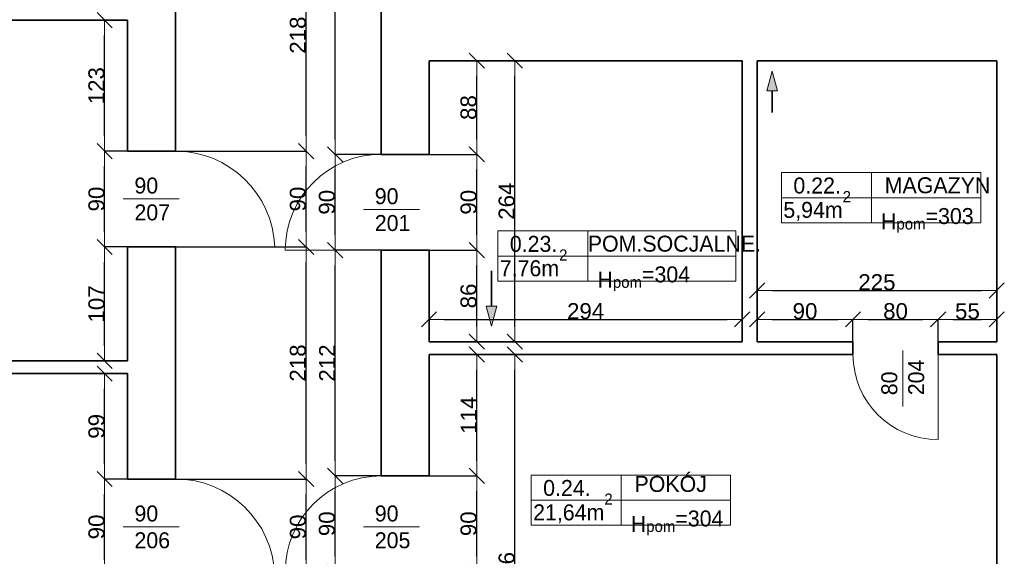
# Model space of a CAD drawing. Header units: metres. Extents: x 7506757 to 756746378, y 5735207 to 582114514.
# Tile 32 of 256: x 7531340 to 7540585, y 5825438 to 5830479. Entities that reach past the tile are written whole.
import ezdxf

# ---------------------------------------------------------------- set-up
doc = ezdxf.new("R2010")
doc.units = ezdxf.units.M
doc.header["$MEASUREMENT"] = 0
doc.header["$PDMODE"] = 2
doc.layers.get('0').update_dxf_attribs({"color": 250, "linetype": 'CONTINUOUS', "lineweight": 100, "plot": 0})
doc.layers.get('Defpoints').update_dxf_attribs({"linetype": 'CONTINUOUS'})
for name, color, linetype, lineweight in [('2D - Ogolne46', 7, 'CONTINUOUS', 18), ('7 - linia widok1', 7, 'CONTINUOUS', 13), ('M_OCIANA1', 7, 'CONTINUOUS', 13), ('M_OCIANA6', 5, 'CONTINUOUS', 35), ('M_OPISY141', 7, 'CONTINUOUS', 0), ('m_umeblowanie1', 7, 'CONTINUOUS', 13), ('opis1', 7, 'CONTINUOUS', 13)]:
    doc.layers.add(name, color=color, linetype=linetype, lineweight=lineweight)
doc.layers.add('M_OCIANA', color=7, linetype='CONTINUOUS')
doc.layers.add('PWYMIAR', color=7, linetype='CONTINUOUS')
doc.styles.add('GENERATED_STYLE_1', font='arial.ttf')
doc.styles.add('GENERATED_STYLE_2', font='txt')
doc.dimstyles.new('GENERATED_STYLE__1', dxfattribs={"dimtxt": 150, "dimasz": 142.5, "dimexe": 0.18, "dimexo": 0, "dimgap": 0.09, "dimtad": 1, "dimdec": 0, "dimlfac": 0.1, "dimzin": 0, "dimdsep": 46, "dimtxsty": 'GENERATED_STYLE_1', "dimblk": 'ARROWHEAD_6', "dimblk1": 'ARROWHEAD_6', "dimblk2": 'ARROWHEAD_6', "dimcen": 0.09, "dimclrd": 251, "dimclre": 251, "dimclrt": 7, "dimazin": 0, "dimtfac": 1, "dimtdec": 4, "dimtmove": 0, "dimatfit": 3, "dimfxl": 0, "dimtolj": 1, "dimtzin": 0, "dimarcsym": 0})
doc.dimstyles.new('GENERATED_STYLE__2', dxfattribs={"dimtxt": 150, "dimasz": 142.5, "dimexe": 0.18, "dimexo": 0, "dimgap": 0.09, "dimtad": 1, "dimtih": 1, "dimtoh": 1, "dimdec": 0, "dimlfac": 0.1, "dimzin": 0, "dimdsep": 46, "dimtxsty": 'GENERATED_STYLE_1', "dimblk": 'ARROWHEAD_6', "dimblk1": 'ARROWHEAD_6', "dimblk2": 'ARROWHEAD_6', "dimcen": 0.09, "dimclrd": 251, "dimclre": 251, "dimclrt": 7, "dimazin": 0, "dimtfac": 1, "dimtdec": 4, "dimtmove": 0, "dimatfit": 3, "dimfxl": 0, "dimtolj": 1, "dimtzin": 0, "dimarcsym": 0})

# ---------------------------------------------------------------- blocks, each defined once
blk = doc.blocks.new('Linia_53', base_point=(594642.3, 277140.1))
at = {"layer": 'M_OCIANA1', "linetype": 'Continuous'}
blk.add_hatch(color=256, dxfattribs=at).paths.add_polyline_path([(594642.3, 276622.3), (594592.3, 276808.9), (594692.3, 276808.9)], flags=0)
for p, q in [((594642.3, 276622.3), (594592.3, 276808.9)), ((594592.3, 276808.9), (594692.3, 276808.9)), ((594642.3, 276622.3), (594692.3, 276808.9))]:
    blk.add_line(p, q, dxfattribs=at)
at = {"layer": 'M_OCIANA6', "linetype": 'Continuous'}
blk.add_line((594642.3, 277140.1), (594642.3, 276808.9), dxfattribs=at)
blk = doc.blocks.new('Linia_54', base_point=(597276.8, 279017.4))
at = {"layer": 'M_OCIANA1', "linetype": 'Continuous'}
blk.add_hatch(color=256, dxfattribs=at).paths.add_polyline_path([(597276.8, 279017.4), (597326.8, 278830.8), (597226.8, 278830.8)], flags=0)
for p, q in [((597276.8, 279017.4), (597226.8, 278830.8)), ((597276.8, 279017.4), (597326.8, 278830.8)), ((597326.8, 278830.8), (597226.8, 278830.8))]:
    blk.add_line(p, q, dxfattribs=at)
at = {"layer": 'M_OCIANA6', "linetype": 'Continuous'}
blk.add_line((597276.8, 278830.8), (597276.8, 278627.5), dxfattribs=at)
blk = doc.blocks.new('ARROWHEAD_6')
at = {"color": 0, "linetype": 'Continuous', "lineweight": 0}
for p, q in [((0, 0), (-1, 0)), ((-0.5, -0.5), (0.5, 0.5))]:
    blk.add_line(p, q, dxfattribs=at)
blk = doc.blocks.new('*D4321')
at = {"layer": 'Defpoints', "color": 0, "linetype": 'Continuous', "transparency": 16777216}
for p in [(7532137.3, 5828344), (7532353.4, 5828344), (7532353.4, 5827274)]:
    blk.add_point(p, dxfattribs=at)
at = {"layer": 'PWYMIAR', "color": 251, "linetype": 'Continuous', "lineweight": -2, "transparency": 16777216}
for p, q in [((7532353.4, 5828344), (7532137.1, 5828344)), ((7532137.3, 5827416.5), (7532137.3, 5828201.5)), ((7532353.4, 5827274), (7532137.1, 5827274))]:
    blk.add_line(p, q, dxfattribs=at)
at = {"layer": 'PWYMIAR', "color": 251, "linetype": 'Continuous', "lineweight": -2, "transparency": 16777216, "xscale": 142.5, "yscale": 142.5, "zscale": 142.5}
for p, rotation in [((7532137.3, 5828344), 90), ((7532137.3, 5827274), 270)]:
    blk.add_blockref('ARROWHEAD_6', p, dxfattribs=dict(at, rotation=rotation))
at = {"layer": 'PWYMIAR', "color": 7, "linetype": 'Continuous', "lineweight": 13, "transparency": 16777216, "insert": (7532060.6, 5827809), "char_height": 150, "attachment_point": 5, "rotation": 90, "style": 'GENERATED_STYLE_1'}
blk.add_mtext('\\A1;107', dxfattribs=at)
blk = doc.blocks.new('*D4322')
at = {"layer": 'Defpoints', "color": 0, "linetype": 'Continuous', "transparency": 16777216}
for p in [(7532137.3, 5829244), (7532353.4, 5829244), (7532353.4, 5828344)]:
    blk.add_point(p, dxfattribs=at)
at = {"layer": 'PWYMIAR', "color": 251, "linetype": 'Continuous', "lineweight": -2, "transparency": 16777216}
for p, q in [((7532353.4, 5829244), (7532137.1, 5829244)), ((7532137.3, 5828486.5), (7532137.3, 5829101.5)), ((7532353.4, 5828344), (7532137.1, 5828344))]:
    blk.add_line(p, q, dxfattribs=at)
at = {"layer": 'PWYMIAR', "color": 251, "linetype": 'Continuous', "lineweight": -2, "transparency": 16777216, "xscale": 142.5, "yscale": 142.5, "zscale": 142.5}
for p, rotation in [((7532137.3, 5829244), 90), ((7532137.3, 5828344), 270)]:
    blk.add_blockref('ARROWHEAD_6', p, dxfattribs=dict(at, rotation=rotation))
at = {"layer": 'PWYMIAR', "color": 7, "linetype": 'Continuous', "lineweight": 13, "transparency": 16777216, "insert": (7532060.6, 5828794), "char_height": 150, "attachment_point": 5, "rotation": 90, "style": 'GENERATED_STYLE_1'}
blk.add_mtext('\\A1;90', dxfattribs=at)
blk = doc.blocks.new('*D4323')
at = {"layer": 'Defpoints', "color": 0, "linetype": 'Continuous', "transparency": 16777216}
for p in [(7532137.3, 5830474), (7532353.4, 5830474), (7532353.4, 5829244)]:
    blk.add_point(p, dxfattribs=at)
at = {"layer": 'PWYMIAR', "color": 251, "linetype": 'Continuous', "lineweight": -2, "transparency": 16777216}
for p, q in [((7532353.4, 5830474), (7532137.1, 5830474)), ((7532137.3, 5829386.5), (7532137.3, 5830331.5)), ((7532353.4, 5829244), (7532137.1, 5829244))]:
    blk.add_line(p, q, dxfattribs=at)
at = {"layer": 'PWYMIAR', "color": 251, "linetype": 'Continuous', "lineweight": -2, "transparency": 16777216, "xscale": 142.5, "yscale": 142.5, "zscale": 142.5}
for p, rotation in [((7532137.3, 5830474), 90), ((7532137.3, 5829244), 270)]:
    blk.add_blockref('ARROWHEAD_6', p, dxfattribs=dict(at, rotation=rotation))
at = {"layer": 'PWYMIAR', "color": 7, "linetype": 'Continuous', "lineweight": 13, "transparency": 16777216, "insert": (7532060.5, 5829859), "char_height": 150, "attachment_point": 5, "rotation": 90, "style": 'GENERATED_STYLE_1'}
blk.add_mtext('\\A1;123', dxfattribs=at)
blk = doc.blocks.new('*D4325')
at = {"layer": 'Defpoints', "color": 0, "linetype": 'Continuous', "transparency": 16777216}
for p in [(7532137.3, 5826164), (7532353.4, 5826164), (7532353.4, 5825264)]:
    blk.add_point(p, dxfattribs=at)
at = {"layer": 'PWYMIAR', "color": 251, "linetype": 'Continuous', "lineweight": -2, "transparency": 16777216}
for p, q in [((7532353.4, 5826164), (7532137.1, 5826164)), ((7532137.3, 5825406.5), (7532137.3, 5826021.5)), ((7532353.4, 5825264), (7532137.1, 5825264))]:
    blk.add_line(p, q, dxfattribs=at)
at = {"layer": 'PWYMIAR', "color": 251, "linetype": 'Continuous', "lineweight": -2, "transparency": 16777216, "xscale": 142.5, "yscale": 142.5, "zscale": 142.5}
for p, rotation in [((7532137.3, 5826164), 90), ((7532137.3, 5825264), 270)]:
    blk.add_blockref('ARROWHEAD_6', p, dxfattribs=dict(at, rotation=rotation))
at = {"layer": 'PWYMIAR', "color": 7, "linetype": 'Continuous', "lineweight": 13, "transparency": 16777216, "insert": (7532060.6, 5825714), "char_height": 150, "attachment_point": 5, "rotation": 90, "style": 'GENERATED_STYLE_1'}
blk.add_mtext('\\A1;90', dxfattribs=at)
blk = doc.blocks.new('*D4326')
at = {"layer": 'Defpoints', "color": 0, "linetype": 'Continuous', "transparency": 16777216}
for p in [(7532137.3, 5827154), (7532353.4, 5827154), (7532353.4, 5826164)]:
    blk.add_point(p, dxfattribs=at)
at = {"layer": 'PWYMIAR', "color": 251, "linetype": 'Continuous', "lineweight": -2, "transparency": 16777216}
for p, q in [((7532353.4, 5827154), (7532137.1, 5827154)), ((7532137.3, 5826306.5), (7532137.3, 5827011.5)), ((7532353.4, 5826164), (7532137.1, 5826164))]:
    blk.add_line(p, q, dxfattribs=at)
at = {"layer": 'PWYMIAR', "color": 251, "linetype": 'Continuous', "lineweight": -2, "transparency": 16777216, "xscale": 142.5, "yscale": 142.5, "zscale": 142.5}
for p, rotation in [((7532137.3, 5827154), 90), ((7532137.3, 5826164), 270)]:
    blk.add_blockref('ARROWHEAD_6', p, dxfattribs=dict(at, rotation=rotation))
at = {"layer": 'PWYMIAR', "color": 7, "linetype": 'Continuous', "lineweight": 13, "transparency": 16777216, "insert": (7532060.6, 5826659), "char_height": 150, "attachment_point": 5, "rotation": 90, "style": 'GENERATED_STYLE_1'}
blk.add_mtext('\\A1;99', dxfattribs=at)
blk = doc.blocks.new('*D4412')
at = {"layer": 'Defpoints', "color": 0, "linetype": 'Continuous', "transparency": 16777216}
for p in [(7532803.4, 5826164), (7534028.7, 5826164), (7532803.4, 5825264)]:
    blk.add_point(p, dxfattribs=at)
at = {"layer": 'PWYMIAR', "color": 251, "linetype": 'Continuous', "lineweight": -2, "transparency": 16777216}
for p, q in [((7532803.4, 5826164), (7534028.9, 5826164)), ((7534028.7, 5825406.5), (7534028.7, 5826021.5)), ((7532803.4, 5825264), (7534028.9, 5825264))]:
    blk.add_line(p, q, dxfattribs=at)
at = {"layer": 'PWYMIAR', "color": 251, "linetype": 'Continuous', "lineweight": -2, "transparency": 16777216, "xscale": 142.5, "yscale": 142.5, "zscale": 142.5}
for p, rotation in [((7534028.7, 5826164), 90), ((7534028.7, 5825264), 270)]:
    blk.add_blockref('ARROWHEAD_6', p, dxfattribs=dict(at, rotation=rotation))
at = {"layer": 'PWYMIAR', "color": 7, "linetype": 'Continuous', "lineweight": 13, "transparency": 16777216, "insert": (7533952, 5825714), "char_height": 150, "attachment_point": 5, "rotation": 90, "style": 'GENERATED_STYLE_1'}
blk.add_mtext('\\A1;90', dxfattribs=at)
blk = doc.blocks.new('*D4413')
at = {"layer": 'Defpoints', "color": 0, "linetype": 'Continuous', "transparency": 16777216}
for p in [(7532803.4, 5828344), (7534028.7, 5828344), (7532803.4, 5826164)]:
    blk.add_point(p, dxfattribs=at)
at = {"layer": 'PWYMIAR', "color": 251, "linetype": 'Continuous', "lineweight": -2, "transparency": 16777216}
for p, q in [((7532803.4, 5828344), (7534028.9, 5828344)), ((7534028.7, 5826306.5), (7534028.7, 5828201.5)), ((7532803.4, 5826164), (7534028.9, 5826164))]:
    blk.add_line(p, q, dxfattribs=at)
at = {"layer": 'PWYMIAR', "color": 251, "linetype": 'Continuous', "lineweight": -2, "transparency": 16777216, "xscale": 142.5, "yscale": 142.5, "zscale": 142.5}
for p, rotation in [((7534028.7, 5828344), 90), ((7534028.7, 5826164), 270)]:
    blk.add_blockref('ARROWHEAD_6', p, dxfattribs=dict(at, rotation=rotation))
at = {"layer": 'PWYMIAR', "color": 7, "linetype": 'Continuous', "lineweight": 13, "transparency": 16777216, "insert": (7533952, 5827254), "char_height": 150, "attachment_point": 5, "rotation": 90, "style": 'GENERATED_STYLE_1'}
blk.add_mtext('\\A1;218', dxfattribs=at)
blk = doc.blocks.new('*D4414')
at = {"layer": 'Defpoints', "color": 0, "linetype": 'Continuous', "transparency": 16777216}
for p in [(7532803.4, 5829244), (7534028.7, 5829244), (7532803.4, 5828344)]:
    blk.add_point(p, dxfattribs=at)
at = {"layer": 'PWYMIAR', "color": 251, "linetype": 'Continuous', "lineweight": -2, "transparency": 16777216}
for p, q in [((7532803.4, 5829244), (7534028.9, 5829244)), ((7534028.7, 5828486.5), (7534028.7, 5829101.5)), ((7532803.4, 5828344), (7534028.9, 5828344))]:
    blk.add_line(p, q, dxfattribs=at)
at = {"layer": 'PWYMIAR', "color": 251, "linetype": 'Continuous', "lineweight": -2, "transparency": 16777216, "xscale": 142.5, "yscale": 142.5, "zscale": 142.5}
for p, rotation in [((7534028.7, 5829244), 90), ((7534028.7, 5828344), 270)]:
    blk.add_blockref('ARROWHEAD_6', p, dxfattribs=dict(at, rotation=rotation))
at = {"layer": 'PWYMIAR', "color": 7, "linetype": 'Continuous', "lineweight": 13, "transparency": 16777216, "insert": (7533952, 5828794), "char_height": 150, "attachment_point": 5, "rotation": 90, "style": 'GENERATED_STYLE_1'}
blk.add_mtext('\\A1;90', dxfattribs=at)
blk = doc.blocks.new('*D4415')
at = {"layer": 'Defpoints', "color": 0, "linetype": 'Continuous', "transparency": 16777216}
for p in [(7532803.4, 5831424), (7534028.7, 5831424), (7532803.4, 5829244)]:
    blk.add_point(p, dxfattribs=at)
at = {"layer": 'PWYMIAR', "color": 251, "linetype": 'Continuous', "lineweight": -2, "transparency": 16777216}
for p, q in [((7532803.4, 5831424), (7534028.9, 5831424)), ((7534028.7, 5829386.5), (7534028.7, 5831281.5)), ((7532803.4, 5829244), (7534028.9, 5829244))]:
    blk.add_line(p, q, dxfattribs=at)
at = {"layer": 'PWYMIAR', "color": 251, "linetype": 'Continuous', "lineweight": -2, "transparency": 16777216, "xscale": 142.5, "yscale": 142.5, "zscale": 142.5}
for p, rotation in [((7534028.7, 5831424), 90), ((7534028.7, 5829244), 270)]:
    blk.add_blockref('ARROWHEAD_6', p, dxfattribs=dict(at, rotation=rotation))
at = {"layer": 'PWYMIAR', "color": 7, "linetype": 'Continuous', "lineweight": 13, "transparency": 16777216, "insert": (7533952, 5830334), "char_height": 150, "attachment_point": 5, "rotation": 90, "style": 'GENERATED_STYLE_1'}
blk.add_mtext('\\A1;218', dxfattribs=at)
blk = doc.blocks.new('*D4419')
at = {"layer": 'Defpoints', "color": 0, "linetype": 'Continuous', "transparency": 16777216}
for p in [(7534301.2, 5826194), (7535183.4, 5826194), (7534733.4, 5825294)]:
    blk.add_point(p, dxfattribs=at)
at = {"layer": 'PWYMIAR', "color": 251, "linetype": 'Continuous', "lineweight": -2, "transparency": 16777216}
for p, q in [((7535183.4, 5826194), (7534301, 5826194)), ((7534301.2, 5825436.5), (7534301.2, 5826051.5)), ((7534733.4, 5825294), (7534301, 5825294))]:
    blk.add_line(p, q, dxfattribs=at)
at = {"layer": 'PWYMIAR', "color": 251, "linetype": 'Continuous', "lineweight": -2, "transparency": 16777216, "xscale": 142.5, "yscale": 142.5, "zscale": 142.5}
for p, rotation in [((7534301.2, 5826194), 90), ((7534301.2, 5825294), 270)]:
    blk.add_blockref('ARROWHEAD_6', p, dxfattribs=dict(at, rotation=rotation))
at = {"layer": 'PWYMIAR', "color": 7, "linetype": 'Continuous', "lineweight": 13, "transparency": 16777216, "insert": (7534224.5, 5825744), "char_height": 150, "attachment_point": 5, "rotation": 90, "style": 'GENERATED_STYLE_1'}
blk.add_mtext('\\A1;90', dxfattribs=at)
blk = doc.blocks.new('*D4420')
at = {"layer": 'Defpoints', "color": 0, "linetype": 'Continuous', "transparency": 16777216}
for p in [(7534301.2, 5828314), (7534733.4, 5828314), (7535183.4, 5826194)]:
    blk.add_point(p, dxfattribs=at)
at = {"layer": 'PWYMIAR', "color": 251, "linetype": 'Continuous', "lineweight": -2, "transparency": 16777216}
for p, q in [((7534733.4, 5828314), (7534301, 5828314)), ((7534301.2, 5826336.5), (7534301.2, 5828171.5)), ((7535183.4, 5826194), (7534301, 5826194))]:
    blk.add_line(p, q, dxfattribs=at)
at = {"layer": 'PWYMIAR', "color": 251, "linetype": 'Continuous', "lineweight": -2, "transparency": 16777216, "xscale": 142.5, "yscale": 142.5, "zscale": 142.5}
for p, rotation in [((7534301.2, 5828314), 90), ((7534301.2, 5826194), 270)]:
    blk.add_blockref('ARROWHEAD_6', p, dxfattribs=dict(at, rotation=rotation))
at = {"layer": 'PWYMIAR', "color": 7, "linetype": 'Continuous', "lineweight": 13, "transparency": 16777216, "insert": (7534225.8, 5827254), "char_height": 150, "attachment_point": 5, "rotation": 90, "style": 'GENERATED_STYLE_1'}
blk.add_mtext('\\A1;212', dxfattribs=at)
blk = doc.blocks.new('*D4421')
at = {"layer": 'Defpoints', "color": 0, "linetype": 'Continuous', "transparency": 16777216}
for p in [(7534301.2, 5829214), (7534733.4, 5829214), (7534733.4, 5828314)]:
    blk.add_point(p, dxfattribs=at)
at = {"layer": 'PWYMIAR', "color": 251, "linetype": 'Continuous', "lineweight": -2, "transparency": 16777216}
for p, q in [((7534733.4, 5829214), (7534301, 5829214)), ((7534301.2, 5828456.5), (7534301.2, 5829071.5)), ((7534733.4, 5828314), (7534301, 5828314))]:
    blk.add_line(p, q, dxfattribs=at)
at = {"layer": 'PWYMIAR', "color": 251, "linetype": 'Continuous', "lineweight": -2, "transparency": 16777216, "xscale": 142.5, "yscale": 142.5, "zscale": 142.5}
for p, rotation in [((7534301.2, 5829214), 90), ((7534301.2, 5828314), 270)]:
    blk.add_blockref('ARROWHEAD_6', p, dxfattribs=dict(at, rotation=rotation))
at = {"layer": 'PWYMIAR', "color": 7, "linetype": 'Continuous', "lineweight": 13, "transparency": 16777216, "insert": (7534224.5, 5828764), "char_height": 150, "attachment_point": 5, "rotation": 90, "style": 'GENERATED_STYLE_1'}
blk.add_mtext('\\A1;90', dxfattribs=at)
blk = doc.blocks.new('*D4422')
at = {"layer": 'Defpoints', "color": 0, "linetype": 'Continuous', "transparency": 16777216}
for p in [(7534301.2, 5833184), (7534503.4, 5833184), (7534733.4, 5829214)]:
    blk.add_point(p, dxfattribs=at)
at = {"layer": 'PWYMIAR', "color": 251, "linetype": 'Continuous', "lineweight": -2, "transparency": 16777216}
for p, q in [((7534503.4, 5833184), (7534301, 5833184)), ((7534301.2, 5829356.5), (7534301.2, 5833041.5)), ((7534733.4, 5829214), (7534301, 5829214))]:
    blk.add_line(p, q, dxfattribs=at)
at = {"layer": 'PWYMIAR', "color": 251, "linetype": 'Continuous', "lineweight": -2, "transparency": 16777216, "xscale": 142.5, "yscale": 142.5, "zscale": 142.5}
for p, rotation in [((7534301.2, 5833184), 90), ((7534301.2, 5829214), 270)]:
    blk.add_blockref('ARROWHEAD_6', p, dxfattribs=dict(at, rotation=rotation))
at = {"layer": 'PWYMIAR', "color": 7, "linetype": 'Continuous', "lineweight": 13, "transparency": 16777216, "insert": (7534224.5, 5831199), "char_height": 150, "attachment_point": 5, "rotation": 90, "style": 'GENERATED_STYLE_1'}
blk.add_mtext('\\A1;397', dxfattribs=at)
blk = doc.blocks.new('*D4451')
at = {"layer": 'Defpoints', "color": 0, "linetype": 'Continuous', "transparency": 16777216}
for p in [(7535183.4, 5826194), (7535631.2, 5826194), (7535183.4, 5825294)]:
    blk.add_point(p, dxfattribs=at)
at = {"layer": 'PWYMIAR', "color": 251, "linetype": 'Continuous', "lineweight": -2, "transparency": 16777216}
for p, q in [((7535183.4, 5826194), (7535631.4, 5826194)), ((7535631.2, 5825436.5), (7535631.2, 5826051.5)), ((7535183.4, 5825294), (7535631.4, 5825294))]:
    blk.add_line(p, q, dxfattribs=at)
at = {"layer": 'PWYMIAR', "color": 251, "linetype": 'Continuous', "lineweight": -2, "transparency": 16777216, "xscale": 142.5, "yscale": 142.5, "zscale": 142.5}
for p, rotation in [((7535631.2, 5826194), 90), ((7535631.2, 5825294), 270)]:
    blk.add_blockref('ARROWHEAD_6', p, dxfattribs=dict(at, rotation=rotation))
at = {"layer": 'PWYMIAR', "color": 7, "linetype": 'Continuous', "lineweight": 13, "transparency": 16777216, "insert": (7535554.6, 5825744), "char_height": 150, "attachment_point": 5, "rotation": 90, "style": 'GENERATED_STYLE_1'}
blk.add_mtext('\\A1;90', dxfattribs=at)
blk = doc.blocks.new('*D4452')
at = {"layer": 'Defpoints', "color": 0, "linetype": 'Continuous', "transparency": 16777216}
for p in [(7535183.4, 5827334), (7535631.2, 5827334), (7535183.4, 5826194)]:
    blk.add_point(p, dxfattribs=at)
at = {"layer": 'PWYMIAR', "color": 251, "linetype": 'Continuous', "lineweight": -2, "transparency": 16777216}
for p, q in [((7535183.4, 5827334), (7535631.4, 5827334)), ((7535631.2, 5826336.5), (7535631.2, 5827191.5)), ((7535183.4, 5826194), (7535631.4, 5826194))]:
    blk.add_line(p, q, dxfattribs=at)
at = {"layer": 'PWYMIAR', "color": 251, "linetype": 'Continuous', "lineweight": -2, "transparency": 16777216, "xscale": 142.5, "yscale": 142.5, "zscale": 142.5}
for p, rotation in [((7535631.2, 5827334), 90), ((7535631.2, 5826194), 270)]:
    blk.add_blockref('ARROWHEAD_6', p, dxfattribs=dict(at, rotation=rotation))
at = {"layer": 'PWYMIAR', "color": 7, "linetype": 'Continuous', "lineweight": 13, "transparency": 16777216, "insert": (7535555.8, 5826764), "char_height": 150, "attachment_point": 5, "rotation": 90, "style": 'GENERATED_STYLE_1'}
blk.add_mtext('\\A1;114', dxfattribs=at)
blk = doc.blocks.new('*D4453')
at = {"layer": 'Defpoints', "color": 0, "linetype": 'Continuous', "transparency": 16777216}
for p in [(7535183.4, 5828314), (7535631.2, 5828314), (7535183.4, 5827454)]:
    blk.add_point(p, dxfattribs=at)
at = {"layer": 'PWYMIAR', "color": 251, "linetype": 'Continuous', "lineweight": -2, "transparency": 16777216}
for p, q in [((7535183.4, 5828314), (7535631.4, 5828314)), ((7535631.2, 5827596.5), (7535631.2, 5828171.5)), ((7535183.4, 5827454), (7535631.4, 5827454))]:
    blk.add_line(p, q, dxfattribs=at)
at = {"layer": 'PWYMIAR', "color": 251, "linetype": 'Continuous', "lineweight": -2, "transparency": 16777216, "xscale": 142.5, "yscale": 142.5, "zscale": 142.5}
for p, rotation in [((7535631.2, 5828314), 90), ((7535631.2, 5827454), 270)]:
    blk.add_blockref('ARROWHEAD_6', p, dxfattribs=dict(at, rotation=rotation))
at = {"layer": 'PWYMIAR', "color": 7, "linetype": 'Continuous', "lineweight": 13, "transparency": 16777216, "insert": (7535554.6, 5827884), "char_height": 150, "attachment_point": 5, "rotation": 90, "style": 'GENERATED_STYLE_1'}
blk.add_mtext('\\A1;86', dxfattribs=at)
blk = doc.blocks.new('*D4454')
at = {"layer": 'Defpoints', "color": 0, "linetype": 'Continuous', "transparency": 16777216}
for p in [(7535183.4, 5829214), (7535631.2, 5829214), (7535183.4, 5828314)]:
    blk.add_point(p, dxfattribs=at)
at = {"layer": 'PWYMIAR', "color": 251, "linetype": 'Continuous', "lineweight": -2, "transparency": 16777216}
for p, q in [((7535183.4, 5829214), (7535631.4, 5829214)), ((7535631.2, 5828456.5), (7535631.2, 5829071.5)), ((7535183.4, 5828314), (7535631.4, 5828314))]:
    blk.add_line(p, q, dxfattribs=at)
at = {"layer": 'PWYMIAR', "color": 251, "linetype": 'Continuous', "lineweight": -2, "transparency": 16777216, "xscale": 142.5, "yscale": 142.5, "zscale": 142.5}
for p, rotation in [((7535631.2, 5829214), 90), ((7535631.2, 5828314), 270)]:
    blk.add_blockref('ARROWHEAD_6', p, dxfattribs=dict(at, rotation=rotation))
at = {"layer": 'PWYMIAR', "color": 7, "linetype": 'Continuous', "lineweight": 13, "transparency": 16777216, "insert": (7535554.6, 5828764), "char_height": 150, "attachment_point": 5, "rotation": 90, "style": 'GENERATED_STYLE_1'}
blk.add_mtext('\\A1;90', dxfattribs=at)
blk = doc.blocks.new('*D4455')
at = {"layer": 'Defpoints', "color": 0, "linetype": 'Continuous', "transparency": 16777216}
for p in [(7535183.4, 5830094), (7535631.2, 5830094), (7535183.4, 5829214)]:
    blk.add_point(p, dxfattribs=at)
at = {"layer": 'PWYMIAR', "color": 251, "linetype": 'Continuous', "lineweight": -2, "transparency": 16777216}
for p, q in [((7535183.4, 5830094), (7535631.4, 5830094)), ((7535631.2, 5829356.5), (7535631.2, 5829951.5)), ((7535183.4, 5829214), (7535631.4, 5829214))]:
    blk.add_line(p, q, dxfattribs=at)
at = {"layer": 'PWYMIAR', "color": 251, "linetype": 'Continuous', "lineweight": -2, "transparency": 16777216, "xscale": 142.5, "yscale": 142.5, "zscale": 142.5}
for p, rotation in [((7535631.2, 5830094), 90), ((7535631.2, 5829214), 270)]:
    blk.add_blockref('ARROWHEAD_6', p, dxfattribs=dict(at, rotation=rotation))
at = {"layer": 'PWYMIAR', "color": 7, "linetype": 'Continuous', "lineweight": 13, "transparency": 16777216, "insert": (7535554.6, 5829654), "char_height": 150, "attachment_point": 5, "rotation": 90, "style": 'GENERATED_STYLE_1'}
blk.add_mtext('\\A1;88', dxfattribs=at)
blk = doc.blocks.new('*D4456')
at = {"layer": 'Defpoints', "color": 0, "linetype": 'Continuous', "transparency": 16777216}
for p in [(7538123.4, 5827663.7), (7535183.4, 5827454), (7538123.4, 5827454)]:
    blk.add_point(p, dxfattribs=at)
at = {"layer": 'PWYMIAR', "color": 251, "linetype": 'Continuous', "lineweight": -2, "transparency": 16777216}
for p, q in [((7535183.4, 5827454), (7535183.4, 5827663.9)), ((7535325.9, 5827663.7), (7537980.9, 5827663.7)), ((7538123.4, 5827454), (7538123.4, 5827663.9))]:
    blk.add_line(p, q, dxfattribs=at)
at = {"layer": 'PWYMIAR', "color": 251, "linetype": 'Continuous', "lineweight": -2, "transparency": 16777216, "xscale": 142.5, "yscale": 142.5, "zscale": 142.5, "rotation": 180}
blk.add_blockref('ARROWHEAD_6', (7535183.4, 5827663.7), dxfattribs=at)
at = {"layer": 'PWYMIAR', "color": 251, "linetype": 'Continuous', "lineweight": -2, "transparency": 16777216, "xscale": 142.5, "yscale": 142.5, "zscale": 142.5}
blk.add_blockref('ARROWHEAD_6', (7538123.4, 5827663.7), dxfattribs=at)
at = {"layer": 'PWYMIAR', "color": 7, "linetype": 'Continuous', "lineweight": 13, "transparency": 16777216, "insert": (7536653.4, 5827740.4), "char_height": 150, "attachment_point": 5, "style": 'GENERATED_STYLE_1'}
blk.add_mtext('\\A1;294', dxfattribs=at)
blk = doc.blocks.new('*D4457')
at = {"layer": 'Defpoints', "color": 0, "linetype": 'Continuous', "transparency": 16777216}
for p in [(7539163.4, 5827663.7), (7538263.4, 5827454), (7539163.4, 5827454)]:
    blk.add_point(p, dxfattribs=at)
at = {"layer": 'PWYMIAR', "color": 251, "linetype": 'Continuous', "lineweight": -2, "transparency": 16777216}
for p, q in [((7538263.4, 5827454), (7538263.4, 5827663.9)), ((7538405.9, 5827663.7), (7539020.9, 5827663.7)), ((7539163.4, 5827454), (7539163.4, 5827663.9))]:
    blk.add_line(p, q, dxfattribs=at)
at = {"layer": 'PWYMIAR', "color": 251, "linetype": 'Continuous', "lineweight": -2, "transparency": 16777216, "xscale": 142.5, "yscale": 142.5, "zscale": 142.5, "rotation": 180}
blk.add_blockref('ARROWHEAD_6', (7538263.4, 5827663.7), dxfattribs=at)
at = {"layer": 'PWYMIAR', "color": 251, "linetype": 'Continuous', "lineweight": -2, "transparency": 16777216, "xscale": 142.5, "yscale": 142.5, "zscale": 142.5}
blk.add_blockref('ARROWHEAD_6', (7539163.4, 5827663.7), dxfattribs=at)
at = {"layer": 'PWYMIAR', "color": 7, "linetype": 'Continuous', "lineweight": 13, "transparency": 16777216, "insert": (7538713.4, 5827740.4), "char_height": 150, "attachment_point": 5, "style": 'GENERATED_STYLE_1'}
blk.add_mtext('\\A1;90', dxfattribs=at)
blk = doc.blocks.new('*D4458')
at = {"layer": 'Defpoints', "color": 0, "linetype": 'Continuous', "transparency": 16777216}
for p in [(7539963.4, 5827663.7), (7539163.4, 5827454), (7539963.4, 5827454)]:
    blk.add_point(p, dxfattribs=at)
at = {"layer": 'PWYMIAR', "color": 251, "linetype": 'Continuous', "lineweight": -2, "transparency": 16777216}
for p, q in [((7539163.4, 5827454), (7539163.4, 5827663.9)), ((7539305.9, 5827663.7), (7539820.9, 5827663.7)), ((7539963.4, 5827454), (7539963.4, 5827663.9))]:
    blk.add_line(p, q, dxfattribs=at)
at = {"layer": 'PWYMIAR', "color": 251, "linetype": 'Continuous', "lineweight": -2, "transparency": 16777216, "xscale": 142.5, "yscale": 142.5, "zscale": 142.5, "rotation": 180}
blk.add_blockref('ARROWHEAD_6', (7539163.4, 5827663.7), dxfattribs=at)
at = {"layer": 'PWYMIAR', "color": 251, "linetype": 'Continuous', "lineweight": -2, "transparency": 16777216, "xscale": 142.5, "yscale": 142.5, "zscale": 142.5}
blk.add_blockref('ARROWHEAD_6', (7539963.4, 5827663.7), dxfattribs=at)
at = {"layer": 'PWYMIAR', "color": 7, "linetype": 'Continuous', "lineweight": 13, "transparency": 16777216, "insert": (7539563.4, 5827740.4), "char_height": 150, "attachment_point": 5, "style": 'GENERATED_STYLE_1'}
blk.add_mtext('\\A1;80', dxfattribs=at)
blk = doc.blocks.new('*D4459')
at = {"layer": 'Defpoints', "color": 0, "linetype": 'Continuous', "transparency": 16777216}
for p in [(7540513.4, 5827663.7), (7539963.4, 5827454), (7540513.4, 5827454)]:
    blk.add_point(p, dxfattribs=at)
at = {"layer": 'PWYMIAR', "color": 251, "linetype": 'Continuous', "lineweight": -2, "transparency": 16777216}
for p, q in [((7539963.4, 5827454), (7539963.4, 5827663.9)), ((7540105.9, 5827663.7), (7540370.9, 5827663.7)), ((7540513.4, 5827454), (7540513.4, 5827663.9))]:
    blk.add_line(p, q, dxfattribs=at)
at = {"layer": 'PWYMIAR', "color": 251, "linetype": 'Continuous', "lineweight": -2, "transparency": 16777216, "xscale": 142.5, "yscale": 142.5, "zscale": 142.5, "rotation": 180}
blk.add_blockref('ARROWHEAD_6', (7539963.4, 5827663.7), dxfattribs=at)
at = {"layer": 'PWYMIAR', "color": 251, "linetype": 'Continuous', "lineweight": -2, "transparency": 16777216, "xscale": 142.5, "yscale": 142.5, "zscale": 142.5}
blk.add_blockref('ARROWHEAD_6', (7540513.4, 5827663.7), dxfattribs=at)
at = {"layer": 'PWYMIAR', "color": 7, "linetype": 'Continuous', "lineweight": 13, "transparency": 16777216, "insert": (7540238.4, 5827740.1), "char_height": 150, "attachment_point": 5, "style": 'GENERATED_STYLE_1'}
blk.add_mtext('\\A1;55', dxfattribs=at)
blk = doc.blocks.new('*D4460')
at = {"layer": 'Defpoints', "color": 0, "linetype": 'Continuous', "transparency": 16777216}
for p in [(7535988.8, 5830094), (7538123.4, 5830094), (7538123.4, 5827454)]:
    blk.add_point(p, dxfattribs=at)
at = {"layer": 'PWYMIAR', "color": 251, "linetype": 'Continuous', "lineweight": -2, "transparency": 16777216}
for p, q in [((7538123.4, 5830094), (7535988.6, 5830094)), ((7535988.8, 5827596.5), (7535988.8, 5829951.5)), ((7538123.4, 5827454), (7535988.6, 5827454))]:
    blk.add_line(p, q, dxfattribs=at)
at = {"layer": 'PWYMIAR', "color": 251, "linetype": 'Continuous', "lineweight": -2, "transparency": 16777216, "xscale": 142.5, "yscale": 142.5, "zscale": 142.5}
for p, rotation in [((7535988.8, 5830094), 90), ((7535988.8, 5827454), 270)]:
    blk.add_blockref('ARROWHEAD_6', p, dxfattribs=dict(at, rotation=rotation))
at = {"layer": 'PWYMIAR', "color": 7, "linetype": 'Continuous', "lineweight": 13, "transparency": 16777216, "insert": (7535912.1, 5828774), "char_height": 150, "attachment_point": 5, "rotation": 90, "style": 'GENERATED_STYLE_1'}
blk.add_mtext('\\A1;264', dxfattribs=at)
blk = doc.blocks.new('*D4461')
at = {"layer": 'Defpoints', "color": 0, "linetype": 'Continuous', "transparency": 16777216}
for p in [(7535988.8, 5827334), (7539163.4, 5827334), (7538633.4, 5823274)]:
    blk.add_point(p, dxfattribs=at)
at = {"layer": 'PWYMIAR', "color": 251, "linetype": 'Continuous', "lineweight": -2, "transparency": 16777216}
for p, q in [((7539163.4, 5827334), (7535988.6, 5827334)), ((7535988.8, 5823416.5), (7535988.8, 5827191.5)), ((7538633.4, 5823274), (7535988.6, 5823274))]:
    blk.add_line(p, q, dxfattribs=at)
at = {"layer": 'PWYMIAR', "color": 251, "linetype": 'Continuous', "lineweight": -2, "transparency": 16777216, "xscale": 142.5, "yscale": 142.5, "zscale": 142.5}
for p, rotation in [((7535988.8, 5827334), 90), ((7535988.8, 5823274), 270)]:
    blk.add_blockref('ARROWHEAD_6', p, dxfattribs=dict(at, rotation=rotation))
at = {"layer": 'PWYMIAR', "color": 7, "linetype": 'Continuous', "lineweight": 13, "transparency": 16777216, "insert": (7535912.1, 5825304), "char_height": 150, "attachment_point": 5, "rotation": 90, "style": 'GENERATED_STYLE_1'}
blk.add_mtext('\\A1;406', dxfattribs=at)
blk = doc.blocks.new('*D4463')
at = {"layer": 'Defpoints', "color": 0, "linetype": 'Continuous', "transparency": 16777216}
for p in [(7540513.4, 5827935.5), (7538263.4, 5827454), (7540513.4, 5827454)]:
    blk.add_point(p, dxfattribs=at)
at = {"layer": 'PWYMIAR', "color": 251, "linetype": 'Continuous', "lineweight": -2, "transparency": 16777216}
for p, q in [((7538263.4, 5827454), (7538263.4, 5827935.7)), ((7538405.9, 5827935.5), (7540370.9, 5827935.5)), ((7540513.4, 5827454), (7540513.4, 5827935.7))]:
    blk.add_line(p, q, dxfattribs=at)
at = {"layer": 'PWYMIAR', "color": 251, "linetype": 'Continuous', "lineweight": -2, "transparency": 16777216, "xscale": 142.5, "yscale": 142.5, "zscale": 142.5, "rotation": 180}
blk.add_blockref('ARROWHEAD_6', (7538263.4, 5827935.5), dxfattribs=at)
at = {"layer": 'PWYMIAR', "color": 251, "linetype": 'Continuous', "lineweight": -2, "transparency": 16777216, "xscale": 142.5, "yscale": 142.5, "zscale": 142.5}
blk.add_blockref('ARROWHEAD_6', (7540513.4, 5827935.5), dxfattribs=at)
at = {"layer": 'PWYMIAR', "color": 7, "linetype": 'Continuous', "lineweight": 13, "transparency": 16777216, "insert": (7539388.4, 5828012.2), "char_height": 150, "attachment_point": 5, "style": 'GENERATED_STYLE_1'}
blk.add_mtext('\\A1;225', dxfattribs=at)

msp = doc.modelspace()

# ---------------------------------------------------------------- linework, layer by layer
at = {"layer": '7 - linia widok1', "linetype": 'Continuous'}
for p, q in [((7532837, 5828795), (7532312.5, 5828795)), ((7535093.6, 5828695.2), (7534569.1, 5828695.2)), ((7539630.7, 5827371.3), (7539630.7, 5826846.8)), ((7532837, 5825715), (7532312.5, 5825715)), ((7535093.6, 5825715), (7534569.1, 5825715))]:
    msp.add_line(p, q, dxfattribs=at)
at = {"layer": 'M_OCIANA6', "linetype": 'Continuous'}
for p, q in [((7532803.4, 5829244), (7532803.4, 5831424)), ((7534733.4, 5829214), (7534733.4, 5830614)), ((7532353.4, 5830474), (7527243.4, 5830474)), ((7532353.4, 5829244), (7532353.4, 5830474)), ((7538123.4, 5830094), (7535183.4, 5830094)), ((7535183.4, 5829214), (7535183.4, 5830094)), ((7538123.4, 5827454), (7538123.4, 5830094)), ((7538263.4, 5827454), (7538263.4, 5830094)), ((7540513.4, 5830094), (7538263.4, 5830094)), ((7540513.4, 5827454), (7540513.4, 5830094)), ((7532353.4, 5829244), (7532803.4, 5829244)), ((7535183.4, 5829214), (7534733.4, 5829214)), ((7532353.4, 5828344), (7532803.4, 5828344)), ((7532353.4, 5827274), (7532353.4, 5828344)), ((7532803.4, 5826164), (7532803.4, 5828344)), ((7535183.4, 5828314), (7534733.4, 5828314)), ((7534733.4, 5826194), (7534733.4, 5828314)), ((7535183.4, 5827454), (7535183.4, 5828314)), ((7538123.4, 5827454), (7535183.4, 5827454)), ((7539163.4, 5827454), (7538263.4, 5827454)), ((7539163.4, 5827334), (7539163.4, 5827454)), ((7539963.4, 5827334), (7539963.4, 5827454)), ((7540513.4, 5827454), (7539963.4, 5827454)), ((7535183.4, 5826194), (7535183.4, 5827334)), ((7539163.4, 5827334), (7535183.4, 5827334)), ((7540513.4, 5827334), (7539963.4, 5827334)), ((7540513.4, 5823274), (7540513.4, 5827334)), ((7532353.4, 5827274), (7527243.4, 5827274)), ((7532353.4, 5827154), (7527243.4, 5827154)), ((7532353.4, 5826164), (7532353.4, 5827154)), ((7535183.4, 5826194), (7534733.4, 5826194)), ((7532353.4, 5826164), (7532803.4, 5826164))]:
    msp.add_line(p, q, dxfattribs=at)
at = {"layer": 'M_OPISY141', "linetype": 'Continuous'}
for p, q in [((7538491.7, 5829042.6), (7540362.7, 5829042.6)), ((7538491.7, 5828571.5), (7538491.7, 5829042.6)), ((7539336.2, 5829042.6), (7539336.2, 5828571.5)), ((7540362.7, 5829042.6), (7540362.7, 5828571.5)), ((7538491.7, 5828807), (7540362.7, 5828807)), ((7540362.7, 5828571.5), (7538491.7, 5828571.5)), ((7535829, 5828494.5), (7538063.3, 5828494.5)), ((7535829, 5828023.3), (7535829, 5828494.5)), ((7536673.6, 5828494.5), (7536673.6, 5828023.3)), ((7538063.3, 5828494.5), (7538063.3, 5828023.3)), ((7535829, 5828258.9), (7538063.3, 5828258.9)), ((7538063.3, 5828023.3), (7535829, 5828023.3)), ((7536142, 5826201.5), (7538013.1, 5826201.5)), ((7536142, 5825730.4), (7536142, 5826201.5)), ((7536986.6, 5826201.5), (7536986.6, 5825730.4)), ((7538013.1, 5826201.5), (7538013.1, 5825730.4)), ((7536142, 5825966), (7538013.1, 5825966)), ((7538013.1, 5825730.4), (7536142, 5825730.4))]:
    msp.add_line(p, q, dxfattribs=at)
at = {"layer": 'm_umeblowanie1', "linetype": 'Continuous'}
for p, q in [((7532803.4, 5828344), (7533734, 5828344)), ((7534733.4, 5828314), (7533833.4, 5828314)), ((7539963.4, 5827334), (7539963.4, 5826534))]:
    msp.add_line(p, q, dxfattribs=at)
for centre, radius, start, end in [((7532803.4, 5828312.8), 931.2, 1.91819, 90), ((7534733.4, 5828314), 900, 90, 180), ((7539963.4, 5827334), 800, 180, 270), ((7534733.4, 5825294), 900, 90, 180), ((7532803.4, 5825232.8), 931.2, 1.91819, 90)]:
    msp.add_arc(centre, radius, start, end, dxfattribs=at)

# ---------------------------------------------------------------- block references
at = {"layer": 'M_OCIANA', "color": 5, "linetype": 'Continuous', "lineweight": 35}
for name, p in [('Linia_54', (7538405.5, 5829996.5)), ('Linia_53', (7535771, 5828119.3))]:
    msp.add_blockref(name, p, dxfattribs=at)

# ---------------------------------------------------------------- texts
at = {"layer": '2D - Ogolne46', "linetype": 'Continuous', "char_height": 150, "attachment_point": 7, "style": 'GENERATED_STYLE_2'}
for s, insert in [('{5,94m\\A1{\\H0.7x;\\S2^  ;}}', (7538509.8, 5828589.4)), ('{7,76m\\A1{\\H0.7x;\\S2^  ;}}', (7535847.2, 5828041.3)), ('{21,64m\\A1{\\H0.7x;\\S2^  ;}}', (7536160.2, 5825748.3))]:
    msp.add_mtext(s, dxfattribs=dict(at, insert=insert))
at = {"layer": 'opis1', "linetype": 'Continuous', "char_height": 150, "width": 563.056, "attachment_point": 1, "line_spacing_factor": 1.007581, "style": 'GENERATED_STYLE_2'}
for s, insert in [('{90\\P207}', (7532417, 5828995.8)), ('{90\\P201}', (7534673.6, 5828896)), ('{90\\P206}', (7532417, 5825915.8)), ('{90\\P205}', (7534673.6, 5825915.8))]:
    msp.add_mtext(s, dxfattribs=dict(at, insert=insert))
at = {"layer": 'opis1', "linetype": 'Continuous', "char_height": 150, "attachment_point": 1, "style": 'GENERATED_STYLE_2'}
for s, insert in [('{0.22.}', (7538604.2, 5828996.3)), ('{MAGAZYN}', (7539461.8, 5828998.4)), ('{H\\A1{\\H0.7x;\\S ^ pom;}=303}', (7539427.2, 5828760.7)), ('{0.23.}', (7535941.5, 5828448.2)), ('{H\\A1{\\H0.7x;\\S ^ pom;}=304}', (7536764.6, 5828212.6)), ('{POKÓJ}', (7537112.2, 5826193.2)), ('{0.24.}', (7536254.6, 5826155.3)), ('{H\\A1{\\H0.7x;\\S ^ pom;}=304}', (7537077.6, 5825919.7))]:
    msp.add_mtext(s, dxfattribs=dict(at, insert=insert))
at = {"layer": 'opis1', "linetype": 'Continuous', "insert": (7536673.6, 5828450.1), "char_height": 150, "width": 1365.752, "attachment_point": 1, "style": 'GENERATED_STYLE_2'}
msp.add_mtext('{POM.SOCJALNE.}', dxfattribs=at)
at = {"layer": 'opis1', "linetype": 'Continuous', "insert": (7539429.9, 5826951.3), "char_height": 150, "width": 563.056, "attachment_point": 1, "rotation": 90, "line_spacing_factor": 1.007581, "style": 'GENERATED_STYLE_2'}
msp.add_mtext('{80\\P204}', dxfattribs=at)

# ---------------------------------------------------------------- dimensions: what is measured, and where the dimension line sits
at = {"layer": 'PWYMIAR', "color": 251, "linetype": 'Continuous', "lineweight": 13}
for base, p1, p2, picture, middle in [((7534301.2, 5833184), (7534733.4, 5829214), (7534503.4, 5833184), '*D4422', (7534224.5, 5831199)), ((7534028.7, 5831424), (7532803.4, 5829244), (7532803.4, 5831424), '*D4415', (7533952, 5830334)), ((7532137.3, 5830474), (7532353.4, 5829244), (7532353.4, 5830474), '*D4323', (7532060.5, 5829859)), ((7535631.2, 5830094), (7535183.4, 5829214), (7535183.4, 5830094), '*D4455', (7535554.6, 5829654)), ((7535988.8, 5830094), (7538123.4, 5827454), (7538123.4, 5830094), '*D4460', (7535912.1, 5828774)), ((7532137.3, 5829244), (7532353.4, 5828344), (7532353.4, 5829244), '*D4322', (7532060.6, 5828794)), ((7534028.7, 5829244), (7532803.4, 5828344), (7532803.4, 5829244), '*D4414', (7533952, 5828794)), ((7534301.2, 5829214), (7534733.4, 5828314), (7534733.4, 5829214), '*D4421', (7534224.5, 5828764)), ((7535631.2, 5829214), (7535183.4, 5828314), (7535183.4, 5829214), '*D4454', (7535554.6, 5828764)), ((7532137.3, 5828344), (7532353.4, 5827274), (7532353.4, 5828344), '*D4321', (7532060.6, 5827809)), ((7534028.7, 5828344), (7532803.4, 5826164), (7532803.4, 5828344), '*D4413', (7533952, 5827254)), ((7534301.2, 5828314), (7535183.4, 5826194), (7534733.4, 5828314), '*D4420', (7534225.8, 5827254)), ((7535631.2, 5828314), (7535183.4, 5827454), (7535183.4, 5828314), '*D4453', (7535554.6, 5827884)), ((7535631.2, 5827334), (7535183.4, 5826194), (7535183.4, 5827334), '*D4452', (7535555.8, 5826764)), ((7535988.8, 5827334), (7538633.4, 5823274), (7539163.4, 5827334), '*D4461', (7535912.1, 5825304)), ((7532137.3, 5827154), (7532353.4, 5826164), (7532353.4, 5827154), '*D4326', (7532060.6, 5826659)), ((7532137.3, 5826164), (7532353.4, 5825264), (7532353.4, 5826164), '*D4325', (7532060.6, 5825714)), ((7534028.7, 5826164), (7532803.4, 5825264), (7532803.4, 5826164), '*D4412', (7533952, 5825714)), ((7534301.2, 5826194), (7534733.4, 5825294), (7535183.4, 5826194), '*D4419', (7534224.5, 5825744)), ((7535631.2, 5826194), (7535183.4, 5825294), (7535183.4, 5826194), '*D4451', (7535554.6, 5825744))]:
    dim = msp.add_linear_dim(base=base, p1=p1, p2=p2, angle=90, dimstyle='GENERATED_STYLE__1', dxfattribs=at)
    dim.commit()
    dim.dimension.update_dxf_attribs({"geometry": picture, "text_midpoint": middle})
for base, p1, p2, picture, middle in [((7540513.4, 5827935.5), (7538263.4, 5827454), (7540513.4, 5827454), '*D4463', (7539388.4, 5828012.2)), ((7538123.4, 5827663.7), (7535183.4, 5827454), (7538123.4, 5827454), '*D4456', (7536653.4, 5827740.4)), ((7539163.4, 5827663.7), (7538263.4, 5827454), (7539163.4, 5827454), '*D4457', (7538713.4, 5827740.4)), ((7539963.4, 5827663.7), (7539163.4, 5827454), (7539963.4, 5827454), '*D4458', (7539563.4, 5827740.4)), ((7540513.4, 5827663.7), (7539963.4, 5827454), (7540513.4, 5827454), '*D4459', (7540238.4, 5827740.1))]:
    dim = msp.add_linear_dim(base=base, p1=p1, p2=p2, dimstyle='GENERATED_STYLE__2', dxfattribs=at)
    dim.commit()
    dim.dimension.update_dxf_attribs({"geometry": picture, "text_midpoint": middle})

doc.saveas('drawing.dxf')
